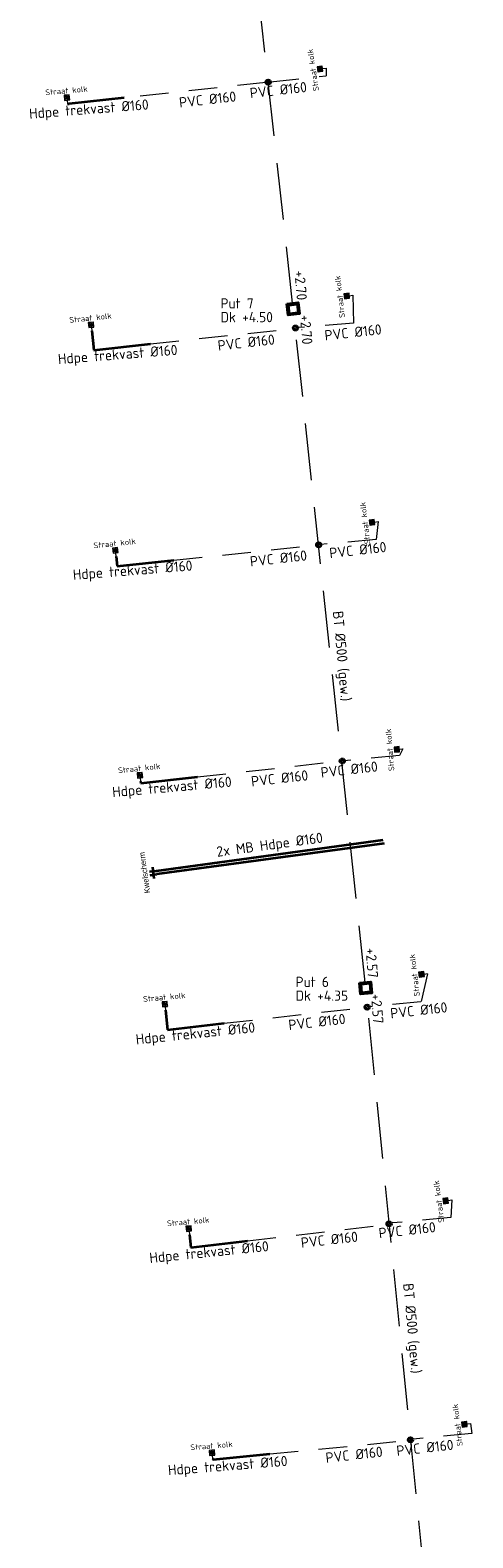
# Model space of a CAD drawing. Header units: metres. Extents: x 146089 to 148495, y 409778 to 410773.
# Tile 5 of 19: x 148307 to 148346, y 410046 to 410179. Entities that reach past the tile are written whole.
import ezdxf

# ---------------------------------------------------------------- set-up
doc = ezdxf.new("R2010")
doc.units = ezdxf.units.M
doc.linetypes.add('RI-HWA', pattern=[7.4, 5, -2.4])
doc.linetypes.add('RI-HWA_KOLKAANSLUITING', pattern=[4.3, 2.5, -1.8])
for name, color, linetype, lineweight in [('B-WE-RI-BOVENAANZICHT_KOLK-G', 150, 'Continuous', 13), ('B-WE-RI-HWA_KOLKAANSLUITING_PVC_160-G', 150, 'RI-HWA_KOLKAANSLUITING', 18), ('B-WE-RI-HWA_TRANSPORTLEIDING-G', 150, 'RI-HWA', 18), ('kl-nw-mantelbuis', 157, 'Continuous', 35), ('wh-nw-hdpe160', 31, 'riolering', 35), ('wh-nw-inlaat', 7, 'Continuous', 35), ('wh-nw-inspectieput', 82, 'Continuous', 35), ('X-XX-AL-T18', 10, 'Continuous', 18)]:
    doc.layers.add(name, color=color, linetype=linetype, lineweight=lineweight)
doc.styles.add('NLCS-ISO', font='NLCS-ISO.TTF')
doc.styles.add('rtw_iso', font='iso-rtw.shx')
doc.linetypes.add('riolering', pattern='A,28,-5,[22,RTW.shx,S=1,R=0,X=0,Y=0],-5', length=38)

# ---------------------------------------------------------------- blocks, each defined once
blk = doc.blocks.new('A$C37C53854')
at = {"layer": 'B-WE-RI-BOVENAANZICHT_KOLK-G', "lineweight": 5}
for p, q in [((0.22, 0.22), (-0.23, 0.22)), ((-0.23, 0.22), (-0.23, -0.23)), ((0.21, 0.2), (-0.21, 0.2)), ((-0.21, 0.2), (-0.21, -0.2)), ((0.2, 0.2), (-0.2, 0.2)), ((-0.2, 0.2), (-0.2, -0.2)), ((0.2, -0.2), (0.2, 0.2)), ((0.21, -0.2), (0.21, 0.2)), ((0.22, -0.23), (0.22, 0.22)), ((-0.23, -0.23), (0.22, -0.23)), ((-0.21, -0.2), (0.21, -0.2)), ((-0.2, -0.2), (0.2, -0.2)), ((0, -0.23, -0.46), (0, -0.54, -0.46))]:
    blk.add_line(p, q, dxfattribs=at)
for points in [[(-0.2, -0.19), (-0.2, -0.18), (-0.22, -0.18), (-0.22, -0.19)], [(0.2, -0.19), (0.2, -0.18), (0.22, -0.18), (0.22, -0.19)]]:
    blk.add_lwpolyline(points, close=True, dxfattribs=at)
blk.add_circle((0, 0), 0.015, dxfattribs=at)
for centre, radius, start, end in [((-0.17, 0.08), 0.02, 83.5914, 275.7467), ((-0.2, -0.18, -2.63), 0.289, 55.0277, 83.9968), ((-0.16, -0.12), 0.187, 54.468, 92.6646), ((-0.04, 0.04, -2.63), 0.015, 229.091, 56.6426), ((0, 0.17), 0.02, 23.5914, 215.7467), ((-0.16, 0.08), 0.16, 352.9134, 29.0436), ((0.01, 0.06, -2.63), 0.015, 169.091, 356.6426), ((-0.29, 0.08), 0.322, 355.7559, 17.4965), ((0.06, 0.02, -2.63), 0.015, 109.091, 296.6426), ((-0.03, 0.2), 0.187, 294.468, 332.6646), ((-0.06, 0.27, -2.63), 0.289, 295.0277, 323.9968), ((0.16, 0.11), 0.02, 323.5914, 155.7467), ((-0.16, -0.11), 0.02, 143.5914, 335.7467), ((0.06, -0.27, -2.63), 0.289, 115.0277, 143.9968), ((0.03, -0.2), 0.187, 114.468, 152.6646), ((-0.06, -0.02, -2.63), 0.015, 289.091, 116.6426), ((-0.01, -0.06, -2.63), 0.015, 349.091, 176.6426), ((0.29, -0.08), 0.322, 175.7559, 197.4965), ((0, -0.17), 0.02, 203.5914, 35.7467), ((0.16, -0.08), 0.16, 172.9134, 209.0436), ((0.04, -0.04, -2.63), 0.015, 49.091, 236.6426), ((0.2, 0.18, -2.63), 0.289, 235.0277, 263.9968), ((0.16, 0.12), 0.187, 234.468, 272.6646), ((0.17, -0.08), 0.02, 263.5914, 95.7467)]:
    blk.add_arc(centre, radius, start, end, dxfattribs=at)
at = {"linetype": 'Continuous', "lineweight": 5, "insert": (0, 0.36, -3.14), "char_height": 0.5, "width": 3.4824, "attachment_point": 8, "style": 'NLCS-ISO'}
blk.add_mtext('Straat kolk', dxfattribs=at)
blk = doc.blocks.new('A$C615123C8')
at = {"layer": 'kl-nw-mantelbuis'}
for p, q in [((-0.6, 0), (0, 0)), ((-0.3, 0.35), (-0.3, -0.65)), ((-0.6, -0.3), (0, -0.3))]:
    blk.add_line(p, q, dxfattribs=at)
at = {"insert": (-1.3, -1.85), "char_height": 0.5, "attachment_point": 1, "rotation": 90, "style": 'rtw_iso'}
blk.add_mtext_dynamic_manual_height_columns('Kwelscherm', width=1.6486, gutter_width=12.5, heights=[0], dxfattribs=at)

msp = doc.modelspace()

# ---------------------------------------------------------------- linework, layer by layer
at = {"layer": 'B-WE-RI-HWA_KOLKAANSLUITING_PVC_160-G'}
for points in [[(148333.32, 410175.28), (148333.32, 410174.59)], [(148328.04, 410174.01), (148315.6, 410172.67)], [(148328.24, 410174.04), (148328.04, 410174.01)], [(148328.24, 410174.04), (148328.44, 410174.08)], [(148328.44, 410174.08), (148333.32, 410174.59)], [(148335.67, 410155.31), (148335.72, 410152.86)], [(148317.91, 410151.04), (148330.37, 410152.38)], [(148330.37, 410152.38), (148330.64, 410152.43)], [(148330.91, 410152.48), (148330.64, 410152.43)], [(148335.72, 410152.86), (148330.91, 410152.48)], [(148337.88, 410135.42), (148337.71, 410133.84)], [(148337.71, 410133.84), (148332.87, 410133.41)], [(148319.95, 410132.03), (148332.46, 410133.35)], [(148332.46, 410133.35), (148332.67, 410133.38)], [(148332.87, 410133.41), (148332.67, 410133.38)], [(148340.07, 410115.44), (148339.77, 410114.86)], [(148322.04, 410112.97), (148334.58, 410114.37)], [(148334.58, 410114.37), (148334.74, 410114.38)], [(148334.91, 410114.4), (148334.74, 410114.38)], [(148339.77, 410114.86), (148334.91, 410114.4)], [(148342.22, 410095.68), (148341.65, 410093.22)], [(148324.38, 410091.32), (148336.73, 410092.72)], [(148336.73, 410092.72), (148336.93, 410092.74)], [(148337.13, 410092.76), (148336.93, 410092.74)], [(148341.65, 410093.22), (148337.13, 410092.76)], [(148344.36, 410075.79), (148344.28, 410074.25)], [(148344.28, 410074.25), (148339.13, 410073.77)], [(148326.42, 410072.19), (148338.56, 410073.61)], [(148338.56, 410073.61), (148338.85, 410073.69)], [(148339.13, 410073.77), (148338.85, 410073.69)], [(148346, 410056.15), (148346.11, 410055.26)], [(148328.39, 410053.47), (148340.5, 410054.66)], [(148340.5, 410054.66), (148340.73, 410054.71)], [(148340.96, 410054.77), (148340.73, 410054.71)], [(148346.11, 410055.26), (148340.96, 410054.77)]]:
    msp.add_lwpolyline(points, dxfattribs=at)
at = {"layer": 'B-WE-RI-HWA_TRANSPORTLEIDING-G'}
for points in [[(148330.38, 410154.61, 2.7), (148323.94, 410213.27, 2.81)], [(148336.76, 410094.92, 2.57), (148330.5, 410153.62, 2.7)], [(148342.69, 410035.24, 2.44), (148336.85, 410093.93, 2.57)]]:
    msp.add_polyline3d(points, dxfattribs=at)
at = {"layer": 'kl-nw-mantelbuis', "linetype": 'Continuous'}
for points in [[(148318.42, 410104.73, 3.24), (148338.34, 410107.45, 3.23)], [(148338.42, 410107.11, 3.22), (148318.46, 410104.43, 3.24)]]:
    msp.add_polyline3d(points, dxfattribs=at)
at = {"layer": 'wh-nw-hdpe160'}
for points in [[(148310.62, 410172.15, 3.81), (148310.76, 410172.15, 3.5)], [(148315.6, 410172.67, 3.51), (148310.76, 410172.15, 3.5)], [(148312.76, 410152.19, 3.66), (148312.94, 410150.5, 3.51)], [(148312.94, 410150.5, 3.51), (148317.91, 410151.04, 3.49)], [(148314.88, 410132.36, -0.46), (148314.98, 410131.51, 3.45)], [(148314.98, 410131.51, 3.45), (148319.95, 410132.03, 3.43)], [(148317.03, 410112.6, -0.47), (148317.07, 410112.42, 3.45)], [(148317.07, 410112.42, 3.45), (148322.04, 410112.97, 3.42)], [(148319.21, 410092.48, 3.54), (148319.41, 410090.76, 3.32)], [(148319.41, 410090.76, 3.32), (148324.38, 410091.32, 3.32)], [(148321.32, 410072.74, 3.51), (148321.45, 410071.61, 3.31)], [(148321.45, 410071.61, 3.31), (148326.42, 410072.19, 3.3)], [(148323.35, 410053.04, 3.48), (148323.41, 410052.98, 3.23)], [(148323.41, 410052.98, 3.23), (148328.39, 410053.47, 3.24)]]:
    msp.add_polyline3d(points, dxfattribs=at)
at = {"layer": 'wh-nw-inlaat'}
for centre in [(148328.24, 410174.04, 3.34), (148330.64, 410152.43, 3.3), (148332.67, 410133.38, 3.24), (148334.74, 410114.38, 3.23), (148336.93, 410092.74, 3.14), (148338.85, 410073.69, 3.15), (148340.73, 410054.71, 3.07)]:
    msp.add_circle(centre, 0.2, dxfattribs=at)
at = {"layer": 'wh-nw-inspectieput', "flags": 128}
for points in [[(148329.88, 410154.55), (148330.87, 410154.67), (148330.99, 410153.68), (148330, 410153.56)], [(148330.02, 410154.45), (148330.77, 410154.54), (148330.86, 410153.78), (148330.11, 410153.69)], [(148336.26, 410094.88), (148337.26, 410094.97), (148337.35, 410093.98), (148336.35, 410093.88)], [(148336.39, 410094.77), (148337.15, 410094.84), (148337.22, 410094.08), (148336.46, 410094.01)]]:
    msp.add_lwpolyline(points, close=True, dxfattribs=at)

# ---------------------------------------------------------------- block references
at = {"rotation": 7.765294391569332}
msp.add_blockref('A$C615123C8', (148318.42, 410104.73, 3.24), dxfattribs=at)
at = {"layer": 'B-WE-RI-HWA_KOLKAANSLUITING_PVC_160-G'}
for p, rotation in [((148332.78, 410175.2, 4.18), 98.51492766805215), ((148310.58, 410172.69, 4.27), 5.015558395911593), ((148335.13, 410155.25, 4.07), 96.44188975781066), ((148312.7, 410152.72, 4.12), 5.888243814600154), ((148337.35, 410135.35, 3.93), 96.78625260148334), ((148314.82, 410132.9), 6.080567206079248), ((148339.53, 410115.4, 3.95), 94.59526836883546), ((148316.98, 410113.13, -0.01), 6.080567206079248), ((148341.69, 410095.62, 3.96), 96.88094489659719), ((148319.17, 410093.01, 4), 5.165026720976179), ((148343.82, 410075.72, 3.91), 97.4690395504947), ((148321.27, 410073.28, 3.97), 5.079665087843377), ((148345.46, 410056.08, 3.93), 96.82154897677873), ((148323.31, 410053.58, 3.94), 4.560807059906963)]:
    msp.add_blockref('A$C37C53854', p, dxfattribs=dict(at, rotation=rotation))

# ---------------------------------------------------------------- texts
at = {"layer": 'X-XX-AL-T18', "style": 'NLCS-ISO'}
for s, p in [('Put 7', (148324.05, 410154.15)), ('Dk +4.50', (148324.05, 410152.94)), ('Put 6', (148330.64, 410094.51)), ('Dk +4.35', (148330.64, 410093.3))]:
    msp.add_text(s, height=0.9, dxfattribs=at).set_placement(p)
for s, rotation, p in [('BT %%C500 (gew.)', 275.2771, (148333.91, 410127.52, 3.02)), ('2x MB Hdpe %%C160', 7.725, (148323.77, 410105.95, -1.38)), ('BT %%C500 (gew.)', 275.2771, (148340.08, 410068.43, 3.02))]:
    msp.add_text(s, height=0.9, rotation=rotation, dxfattribs=at).set_placement(p)
at = {"layer": 'X-XX-AL-T18', "char_height": 0.9, "attachment_point": 1, "line_spacing_factor": 0.903614, "style": 'NLCS-ISO'}
for s, insert, rotation in [('PVC %%C160 ', (148326.58, 410173.52, 2.16), 6.402), ('Hdpe trekvast %%C160 ', (148307.22, 410171.72, -1.33), 4.5013), ('PVC %%C160 ', (148320.37, 410172.69, 2.16), 6.402), ('+2.70', (148331.44, 410157.52), 274.691), ('+2.70', (148331.92, 410153.63), 274.691), ('PVC %%C160 ', (148333.14, 410152.22, 2.16), 6.402), ('Hdpe trekvast %%C160 ', (148309.75, 410150.15, -1.33), 4.5013), ('PVC %%C160 ', (148323.76, 410151.33, 2.16), 6.402), ('PVC %%C160 ', (148333.56, 410133.09, 2.16), 6.402), ('PVC %%C160 ', (148326.59, 410132.35, 2.16), 6.402), ('Hdpe trekvast %%C160 ', (148311.06, 410131.19, -1.33), 4.5013), ('PVC %%C160 ', (148332.8, 410113.8, 2.16), 6.402), ('Hdpe trekvast %%C160 ', (148314.51, 410112.09, -1.33), 5.0604), ('PVC %%C160 ', (148326.69, 410113.02, 2.16), 6.402), ('+2.57', (148337.68, 410097.98), 274.691), ('+2.57', (148338.15, 410093.96), 274.691), ('PVC %%C160 ', (148338.91, 410092.63, 2.16), 6.402), ('Hdpe trekvast %%C160 ', (148316.57, 410090.35, -1.33), 5.8651), ('PVC %%C160 ', (148329.97, 410091.61, 2.16), 6.402), ('PVC %%C160 ', (148331.06, 410072.47, 2.16), 6.402), ('PVC %%C160 ', (148337.89, 410073.31, 2.16), 6.402), ('Hdpe trekvast %%C160 ', (148317.77, 410071.14, -1.33), 5.774), ('PVC %%C160 ', (148333.23, 410053.57, 2.16), 6.402), ('PVC %%C160 ', (148339.45, 410054.18, 2.16), 6.402), ('Hdpe trekvast %%C160 ', (148319.41, 410052.49, -1.33), 4.5013)]:
    msp.add_mtext(s, dxfattribs=dict(at, insert=insert, rotation=rotation))

doc.saveas('drawing.dxf')
